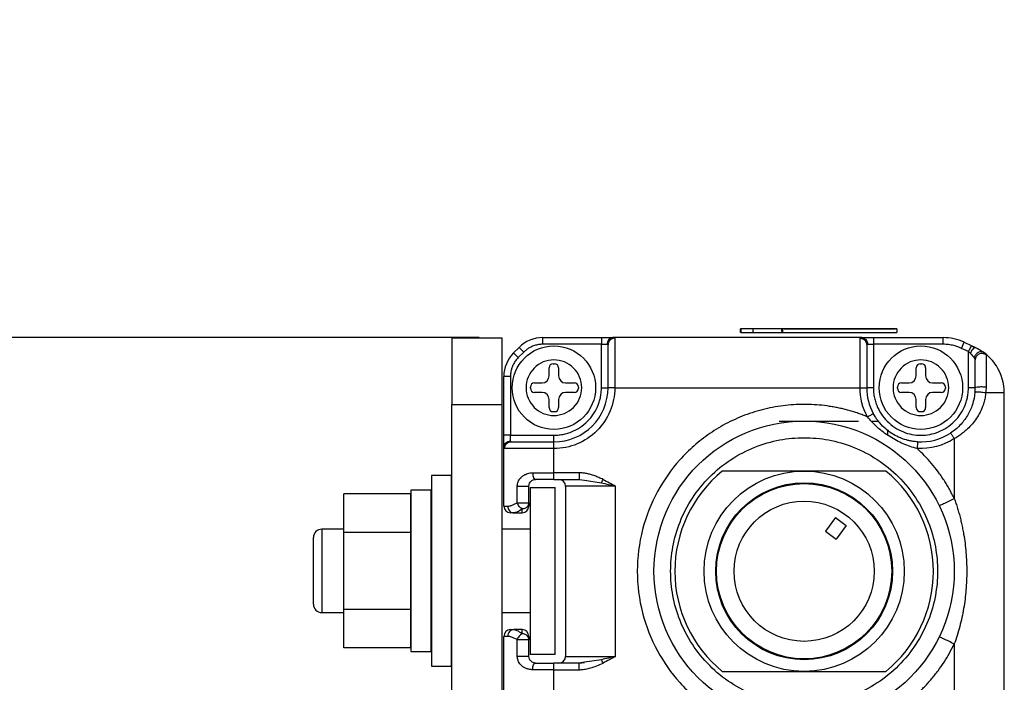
# Model space of a CAD drawing. Header units: inches. Extents: x 0.2 to 10.8, y 0.2 to 8.2.
# Tile 6 of 25: x 4 to 4.8, y 1.6 to 2.1. Entities that reach past the tile are written whole.
import ezdxf

# ---------------------------------------------------------------- set-up
doc = ezdxf.new("R2010")
doc.units = ezdxf.units.IN
doc.header["$MEASUREMENT"] = 0
doc.layers.add('DIMENSIONS', color=140, linetype='Continuous', lineweight=25)
doc.styles.add('SLDTEXTSTYLE0', font='TXT', dxfattribs={"width": 0.7})
doc.dimstyles.new('SLDDIMSTYLE4', dxfattribs={"dimtxt": 0.084961, "dimasz": 0.13, "dimexe": 0, "dimexo": 0.0625, "dimgap": 0.02124, "dimtad": 0, "dimtih": 1, "dimtoh": 1, "dimlfac": 3, "dimrnd": 1e-09, "dimzin": 4, "dimdsep": 46, "dimtxsty": 'SLDTEXTSTYLE0', "dimsah": 1, "dimcen": 0.09, "dimadec": 0, "dimazin": 1, "dimtfac": 1, "dimtmove": 0, "dimatfit": 0, "dimfxl": 0, "dimfrac": 2, "dimtolj": 1, "dimtzin": 12, "dimarcsym": 0})

# ---------------------------------------------------------------- blocks, each defined once
blk = doc.blocks.new('_D_4')
at = {"layer": 'DIMENSIONS'}
for p, q in [((3.73901, 1.84792), (3.73901, 2.09792)), ((4.35506, 1.84792), (3.61401, 1.84792)), ((3.61278, 1.68131), (3.58425, 1.68131)), ((3.58425, 1.68131), (3.58425, 1.54628)), ((3.86525, 1.68131), (3.89378, 1.68131)), ((3.89378, 1.68131), (3.89378, 1.54628)), ((3.58425, 1.54628), (3.61278, 1.54628)), ((3.89378, 1.54628), (3.86525, 1.54628)), ((4.35506, 1.48046), (3.61401, 1.48046)), ((3.73901, 1.48046), (3.73901, 1.23046))]:
    blk.add_line(p, q, dxfattribs=at)
for points in [[(3.73901, 1.84792), (3.75901, 1.97792), (3.71901, 1.97792)], [(3.73901, 1.48046), (3.71901, 1.35046), (3.75901, 1.35046)]]:
    blk.add_solid(points, dxfattribs=at)
at = {"layer": 'DIMENSIONS', "char_height": 0.083333, "attachment_point": 1, "style": 'SLDTEXTSTYLE0'}
for s, insert in [('1.10', (3.61278, 1.80775)), ('28.0', (3.61278, 1.6537))]:
    blk.add_mtext(s, dxfattribs=dict(at, insert=insert))

msp = doc.modelspace()

# ---------------------------------------------------------------- linework, layer by layer
for p, q in [((4.56078, 1.85183), (4.56078, 1.85481)), ((4.56088, 1.85481), (4.56078, 1.85481)), ((4.56088, 1.85183), (4.56078, 1.85183)), ((4.56088, 1.85481), (4.56088, 1.85183)), ((4.57043, 1.85481), (4.56088, 1.85481)), ((4.56088, 1.85183), (4.57043, 1.85183)), ((4.57043, 1.85481), (4.57043, 1.85183)), ((4.59322, 1.85481), (4.57043, 1.85481)), ((4.57043, 1.85183), (4.59389, 1.85183)), ((4.59322, 1.85489), (4.59322, 1.85262)), ((4.59323, 1.85262), (4.59323, 1.85489)), ((4.68372, 1.85489), (4.59323, 1.85489)), ((4.59323, 1.85262), (4.59389, 1.85262)), ((4.59389, 1.85183), (4.59389, 1.85481)), ((4.68372, 1.85481), (4.59389, 1.85481)), ((4.59389, 1.85183), (4.68372, 1.85183)), ((4.59487, 1.85487), (4.59487, 1.85481)), ((4.595, 1.85487), (4.59487, 1.85487)), ((4.595, 1.85487), (4.595, 1.85481)), ((4.595, 1.85487), (4.68243, 1.85487)), ((4.68243, 1.85487), (4.68243, 1.85481)), ((4.68372, 1.85481), (4.68372, 1.85489)), ((4.68372, 1.85481), (4.68372, 1.85183)), ((4.33359, 1.84785), (4.37296, 1.84785)), ((4.33359, 1.84785), (4.33359, 1.79536)), ((4.37296, 1.84785), (4.37296, 1.79536)), ((4.40506, 1.84792), (4.40506, 1.84267)), ((4.40506, 1.84792), (4.45128, 1.84792)), ((4.45128, 1.84792), (4.45128, 1.84267)), ((4.45675, 1.84453), (4.45692, 1.84422)), ((4.45964, 1.84744), (4.45869, 1.84755)), ((4.65609, 1.84792), (4.46037, 1.84792)), ((4.46177, 1.84745), (4.46177, 1.80855)), ((4.65469, 1.80855), (4.65469, 1.84745)), ((4.65776, 1.84755), (4.65683, 1.84743)), ((4.65955, 1.8442), (4.65972, 1.8445)), ((4.66519, 1.84792), (4.66519, 1.84267)), ((4.66519, 1.84792), (4.72011, 1.84792)), ((4.72011, 1.84267), (4.72011, 1.84792)), ((4.73453, 1.83947), (4.73675, 1.84423)), ((4.73675, 1.84423), (4.74221, 1.84168)), ((4.3865, 1.84023), (4.38219, 1.83592)), ((4.3859, 1.83221), (4.38219, 1.83592)), ((4.39021, 1.83652), (4.3859, 1.83221)), ((4.39021, 1.83652), (4.3865, 1.84023)), ((4.45128, 1.84267), (4.40506, 1.84267)), ((4.45128, 1.80855), (4.45128, 1.84267)), ((4.45128, 1.84267), (4.45582, 1.84267)), ((4.66064, 1.84267), (4.66519, 1.84267)), ((4.66519, 1.84267), (4.66519, 1.80855)), ((4.72011, 1.84267), (4.66519, 1.84267)), ((4.73999, 1.83692), (4.73453, 1.83947)), ((4.73999, 1.80855), (4.73999, 1.83692)), ((4.74478, 1.84002), (4.74207, 1.84143)), ((4.74221, 1.84168), (4.74547, 1.84016)), ((4.75285, 1.83559), (4.75161, 1.83652)), ((4.74523, 1.83042), (4.74539, 1.83156)), ((4.41012, 1.81777), (4.41012, 1.82413)), ((4.4134, 1.82741), (4.41435, 1.82741)), ((4.41763, 1.82413), (4.41763, 1.81777)), ((4.69884, 1.81777), (4.69884, 1.82413)), ((4.70212, 1.82741), (4.70306, 1.82741)), ((4.70634, 1.82413), (4.70634, 1.81777)), ((4.37975, 1.81736), (4.3745, 1.81736)), ((4.3745, 1.77115), (4.3745, 1.81736)), ((4.37975, 1.81736), (4.37975, 1.77115)), ((4.39541, 1.80808), (4.39541, 1.80902)), ((4.39869, 1.8123), (4.40465, 1.8123)), ((4.40465, 1.8048), (4.39869, 1.8048)), ((4.4231, 1.8123), (4.42985, 1.8123)), ((4.42985, 1.8048), (4.4231, 1.8048)), ((4.43313, 1.80902), (4.43313, 1.80808)), ((4.45128, 1.80855), (4.45653, 1.80855)), ((4.46177, 1.80855), (4.45653, 1.80855)), ((4.46177, 1.80855), (4.65469, 1.80855)), ((4.65469, 1.80855), (4.65994, 1.80855)), ((4.66519, 1.80855), (4.65994, 1.80855)), ((4.68412, 1.80808), (4.68412, 1.80902)), ((4.6874, 1.8123), (4.69337, 1.8123)), ((4.69337, 1.8048), (4.6874, 1.8048)), ((4.71181, 1.8123), (4.71857, 1.8123)), ((4.71857, 1.8048), (4.71181, 1.8048)), ((4.72185, 1.80902), (4.72185, 1.80808)), ((4.74524, 1.80855), (4.73999, 1.80855)), ((4.41012, 1.79297), (4.41012, 1.79933)), ((4.41763, 1.79933), (4.41763, 1.79297)), ((4.69884, 1.79297), (4.69884, 1.79933)), ((4.70634, 1.79933), (4.70634, 1.79297)), ((4.76821, 1.5239), (4.76821, 1.80448)), ((4.33359, 1.54602), (4.33359, 1.79536)), ((4.33359, 1.79536), (4.37296, 1.79536)), ((4.37296, 1.79536), (4.37296, 1.53289)), ((4.41435, 1.78968), (4.4134, 1.78968)), ((4.70306, 1.78968), (4.70212, 1.78968)), ((4.59104, 1.7823), (4.65338, 1.7823)), ((4.66427, 1.7823), (4.66978, 1.7823)), ((4.67634, 1.77574), (4.67634, 1.77162)), ((4.37975, 1.77115), (4.3745, 1.77115)), ((4.37975, 1.77115), (4.41387, 1.77115)), ((4.37975, 1.7666), (4.37975, 1.77115)), ((4.41387, 1.7659), (4.41387, 1.77115)), ((4.72884, 1.76848), (4.72884, 1.72139)), ((4.3745, 1.71537), (4.3745, 1.76205)), ((4.37487, 1.76373), (4.37498, 1.76279)), ((4.41387, 1.76065), (4.37497, 1.76065)), ((4.37824, 1.76552), (4.37791, 1.76568)), ((4.41387, 1.76065), (4.41387, 1.7659)), ((4.41387, 1.74162), (4.41387, 1.76065)), ((4.6751, 1.74293), (4.54635, 1.74293)), ((4.61073, 1.74293), (4.54635, 1.74293)), ((4.6751, 1.74293), (4.61073, 1.74293)), ((4.33316, 1.73949), (4.31763, 1.73949)), ((4.31763, 1.73949), (4.31763, 1.58943)), ((4.33316, 1.73949), (4.33316, 1.58943)), ((4.39722, 1.74162), (4.41387, 1.74162)), ((4.43368, 1.74162), (4.41387, 1.74162)), ((4.41387, 1.73637), (4.41387, 1.74162)), ((4.41387, 1.73637), (4.43368, 1.73637)), ((4.43368, 1.73637), (4.43788, 1.73574)), ((4.43788, 1.73574), (4.45127, 1.73374)), ((4.31705, 1.72795), (4.30127, 1.72795)), ((4.30127, 1.72795), (4.30127, 1.60098)), ((4.31705, 1.72795), (4.31705, 1.66446)), ((4.3851, 1.718), (4.3851, 1.73112)), ((4.3851, 1.73112), (4.39419, 1.73112)), ((4.39419, 1.718), (4.39419, 1.73112)), ((4.39527, 1.73008), (4.41496, 1.73008)), ((4.39527, 1.73008), (4.39527, 1.59885)), ((4.41496, 1.59885), (4.41496, 1.73008)), ((4.46243, 1.73112), (4.42306, 1.73112)), ((4.42306, 1.73112), (4.42306, 1.59726)), ((4.46243, 1.59726), (4.46243, 1.73112)), ((4.30104, 1.72508), (4.24854, 1.72508)), ((4.24854, 1.69477), (4.24854, 1.72508)), ((4.30104, 1.72508), (4.30104, 1.69477)), ((4.3745, 1.71537), (4.37753, 1.71537)), ((4.3851, 1.718), (4.39419, 1.718)), ((4.38055, 1.7105), (4.38405, 1.71035)), ((4.38238, 1.71012), (4.38382, 1.71056)), ((4.38238, 1.71012), (4.38894, 1.71012)), ((4.63539, 1.70634), (4.62758, 1.6958)), ((4.63539, 1.70634), (4.64383, 1.7001)), ((4.24854, 1.69727), (4.23123, 1.69727)), ((4.23123, 1.69727), (4.23123, 1.63165)), ((4.30127, 1.69727), (4.30104, 1.69727)), ((4.31763, 1.69727), (4.31705, 1.69727)), ((4.33359, 1.69727), (4.33316, 1.69727)), ((4.39527, 1.69727), (4.37296, 1.69727)), ((4.64383, 1.7001), (4.63602, 1.68955)), ((4.30104, 1.69477), (4.24854, 1.69477)), ((4.24854, 1.63416), (4.24854, 1.69477)), ((4.30104, 1.69477), (4.30104, 1.63416)), ((4.62758, 1.6958), (4.63602, 1.68955)), ((4.31705, 1.66446), (4.31705, 1.60098)), ((4.23123, 1.63165), (4.24854, 1.63165)), ((4.30104, 1.63416), (4.24854, 1.63416)), ((4.24854, 1.60385), (4.24854, 1.63416)), ((4.30104, 1.63416), (4.30104, 1.60385)), ((4.30104, 1.63165), (4.30127, 1.63165)), ((4.31705, 1.63165), (4.31763, 1.63165)), ((4.33316, 1.63165), (4.33359, 1.63165)), ((4.37296, 1.63165), (4.39527, 1.63165)), ((4.37753, 1.61301), (4.3745, 1.61301)), ((4.3745, 1.56633), (4.3745, 1.61301)), ((4.38405, 1.61803), (4.38055, 1.61789)), ((4.38382, 1.61782), (4.38238, 1.61826)), ((4.38894, 1.61826), (4.38238, 1.61826)), ((4.30104, 1.60385), (4.24854, 1.60385)), ((4.3851, 1.59726), (4.3851, 1.61038)), ((4.39087, 1.61038), (4.3851, 1.61038)), ((4.39419, 1.61038), (4.39087, 1.61038)), ((4.39419, 1.59726), (4.39419, 1.61038)), ((4.72884, 1.60699), (4.72884, 1.5599)), ((4.30127, 1.60098), (4.31705, 1.60098)), ((4.41496, 1.59885), (4.39527, 1.59885)), ((4.42306, 1.59726), (4.46243, 1.59726)), ((4.31763, 1.58943), (4.33316, 1.58943)), ((4.41387, 1.58676), (4.41387, 1.59201)), ((4.43368, 1.59201), (4.41387, 1.59201)), ((4.43789, 1.59264), (4.43368, 1.59201)), ((4.4379, 1.59226), (4.43368, 1.59165)), ((4.45127, 1.59464), (4.43789, 1.59264)), ((4.41387, 1.58676), (4.39722, 1.58676)), ((4.41387, 1.56773), (4.41387, 1.58676)), ((4.41387, 1.58676), (4.43368, 1.58676)), ((4.54635, 1.58545), (4.6751, 1.58545)), ((4.54635, 1.58545), (4.61073, 1.58545)), ((4.61073, 1.58545), (4.6751, 1.58545))]:
    msp.add_line(p, q)
at = {"flags": 128}
msp.add_lwpolyline([(4.74547, 1.84016), (4.75035, 1.83745), (4.75255, 1.8359)], dxfattribs=at)
for centre, radius in [((4.41387, 1.80855), 0.03281), ((4.70259, 1.80855), 0.03281), ((4.61073, 1.66419), 0.11811), ((4.61073, 1.66419), 0.07874), ((4.61073, 1.66419), 0.06955), ((4.61073, 1.66419), 0.0689), ((4.61073, 1.66419), 0.05512)]:
    msp.add_circle(centre, radius)
for centre, radius, start, end in [((4.40506, 1.82167), 0.02625, 90, 135), ((4.72011, 1.80855), 0.03937, 65, 90), ((4.40075, 1.81736), 0.02625, 135, 180), ((4.72884, 1.80448), 0.03937, 32.5, 53.60188), ((4.4134, 1.82413), 0.00328, 90, 180), ((4.41435, 1.82413), 0.00328, 0, 90), ((4.70212, 1.82413), 0.00328, 90, 180), ((4.70306, 1.82413), 0.00328, 0, 90), ((4.72884, 1.80448), 0.03937, 0, 32.5), ((4.40465, 1.81777), 0.00547, 270, 0), ((4.4231, 1.81777), 0.00547, 180, 270), ((4.69337, 1.81777), 0.00547, 270, 0), ((4.71181, 1.81777), 0.00547, 180, 270), ((4.39869, 1.80902), 0.00328, 90, 180), ((4.39869, 1.80808), 0.00328, 180, 270), ((4.40465, 1.79933), 0.00547, 0, 90), ((4.41387, 1.80855), 0.04265, 270, 360), ((4.4231, 1.79933), 0.00547, 90, 180), ((4.42985, 1.80902), 0.00328, 0, 90), ((4.42985, 1.80808), 0.00328, 270, 0), ((4.70259, 1.80855), 0.04265, 180, 208.62317), ((4.6874, 1.80902), 0.00328, 90, 180), ((4.6874, 1.80808), 0.00328, 180, 270), ((4.69337, 1.79933), 0.00547, 0, 90), ((4.71181, 1.79933), 0.00547, 90, 180), ((4.71857, 1.80902), 0.00328, 0, 90), ((4.71857, 1.80808), 0.00328, 270, 0), ((4.4134, 1.79297), 0.00328, 180, 270), ((4.41435, 1.79297), 0.00328, 270, 0), ((4.70212, 1.79297), 0.00328, 180, 270), ((4.70306, 1.79297), 0.00328, 270, 0), ((4.70259, 1.80855), 0.04265, 266.43444, 303.22617), ((4.61073, 1.66419), 0.10171, 129.26803, 230.73197), ((4.61073, 1.66419), 0.10171, 309.26803, 50.73197), ((4.41781, 1.73112), 0.00525, 0, 90), ((4.37975, 1.71537), 0.00525, 180, 270), ((4.38894, 1.71537), 0.00525, 270, 0), ((4.23123, 1.69071), 0.00656, 90, 180), ((4.23123, 1.63822), 0.00656, 180, 270), ((4.37975, 1.61301), 0.00525, 90.00005, 180), ((4.38894, 1.61301), 0.00525, 0, 90), ((4.41781, 1.59726), 0.00525, 270.0003, 0)]:
    msp.add_arc(centre, radius, start, end)
for points, knots in [([(4.45128, 1.84792), (4.45165, 1.84792), (4.45238, 1.84792), (4.45346, 1.84792), (4.45452, 1.84792), (4.45555, 1.84792), (4.45701, 1.84792), (4.45882, 1.84792), (4.45985, 1.84792), (4.46037, 1.84792)], [0, 0, 0, 0, 0.1007418, 0.200056, 0.2990521, 0.3988501, 0.5005436, 0.7495268, 1, 1, 1, 1]), ([(4.46037, 1.84792), (4.45983, 1.84792), (4.45925, 1.8478), (4.45814, 1.84729), (4.4576, 1.84689), (4.45671, 1.84587), (4.45636, 1.84525), (4.45592, 1.84395), (4.45582, 1.84329), (4.45582, 1.84267)], [0, 0, 0, 0, 0.25, 0.25, 0.5, 0.5, 0.75, 0.75, 1, 1, 1, 1]), ([(4.45648, 1.84245), (4.4565, 1.84277), (4.45655, 1.84343), (4.45686, 1.8444), (4.45735, 1.84535), (4.45783, 1.84588), (4.45808, 1.84615)], [0, 0, 0, 0, 0.233004, 0.480024, 0.737315, 1, 1, 1, 1]), ([(4.46177, 1.84745), (4.46116, 1.84745), (4.46049, 1.84734), (4.4592, 1.84683), (4.45858, 1.84644), (4.45755, 1.84542), (4.45715, 1.84481), (4.45664, 1.84353), (4.45653, 1.84287), (4.45653, 1.84226)], [0, 0, 0, 0, 0.25, 0.25, 0.5, 0.5, 0.75, 0.75, 1, 1, 1, 1]), ([(4.46037, 1.84792), (4.46054, 1.84791), (4.4609, 1.84791), (4.46129, 1.84786), (4.46157, 1.84777), (4.46174, 1.84763), (4.46176, 1.84751), (4.46177, 1.84745)], [0, 0, 0, 0, 0.198461, 0.395919, 0.594162, 0.794955, 1, 1, 1, 1]), ([(4.65469, 1.84745), (4.6547, 1.84751), (4.65472, 1.84763), (4.65489, 1.84777), (4.65518, 1.84786), (4.65557, 1.84791), (4.65592, 1.84791), (4.65609, 1.84792)], [0, 0, 0, 0, 0.2050479, 0.4058428, 0.6040852, 0.8015418, 1, 1, 1, 1]), ([(4.65469, 1.84745), (4.65531, 1.84745), (4.65597, 1.84734), (4.65727, 1.84683), (4.65789, 1.84644), (4.65891, 1.84542), (4.65931, 1.84481), (4.65983, 1.84353), (4.65994, 1.84287), (4.65994, 1.84226)], [0, 0, 0, 0, 0.25, 0.25, 0.5, 0.5, 0.75, 0.75, 1, 1, 1, 1]), ([(4.65886, 1.84635), (4.6586, 1.8466), (4.65809, 1.84708), (4.65718, 1.84755), (4.65626, 1.84784), (4.65563, 1.84787), (4.65533, 1.84789)], [0, 0, 0, 0, 0.263002, 0.520416, 0.767329, 1, 1, 1, 1]), ([(4.65609, 1.84792), (4.65663, 1.84792), (4.65721, 1.8478), (4.65833, 1.84729), (4.65887, 1.84689), (4.65975, 1.84587), (4.6601, 1.84525), (4.66054, 1.84395), (4.66064, 1.84329), (4.66064, 1.84267)], [0, 0, 0, 0, 0.25, 0.25, 0.5, 0.5, 0.75, 0.75, 1, 1, 1, 1]), ([(4.65609, 1.84792), (4.65629, 1.84792), (4.65667, 1.84792), (4.65737, 1.84792), (4.65814, 1.84792), (4.659, 1.84792), (4.66038, 1.84792), (4.66243, 1.84792), (4.66427, 1.84792), (4.66519, 1.84792)], [0, 0, 0, 0, 0.100742, 0.200056, 0.299052, 0.39885, 0.500544, 0.749527, 1, 1, 1, 1]), ([(4.6584, 1.84613), (4.65865, 1.84586), (4.65913, 1.84532), (4.65962, 1.84437), (4.65992, 1.84339), (4.65996, 1.84272), (4.65998, 1.8424)], [0, 0, 0, 0, 0.263008, 0.520423, 0.767336, 1, 1, 1, 1]), ([(4.40506, 1.84267), (4.40451, 1.84266), (4.40341, 1.84263), (4.40177, 1.84243), (4.40016, 1.84211), (4.39857, 1.84166), (4.39668, 1.84096), (4.39453, 1.83991), (4.39223, 1.83839), (4.39089, 1.83715), (4.39021, 1.83652)], [0, 0, 0, 0, 0.100578, 0.200254, 0.299651, 0.399396, 0.500109, 0.667129, 0.832791, 1, 1, 1, 1]), ([(4.45653, 1.80855), (4.45653, 1.81669), (4.45653, 1.82456), (4.45653, 1.83692), (4.45653, 1.84101), (4.45653, 1.84226)], [0, 0, 0, 0, 0.5, 0.5, 1, 1, 1, 1]), ([(4.65994, 1.84226), (4.65994, 1.84101), (4.65994, 1.83692), (4.65994, 1.82456), (4.65994, 1.81669), (4.65994, 1.80855)], [0, 0, 0, 0, 0.5, 0.5, 1, 1, 1, 1]), ([(4.73453, 1.83947), (4.73387, 1.83976), (4.73257, 1.84034), (4.73056, 1.84106), (4.72853, 1.84165), (4.72646, 1.8421), (4.72437, 1.84243), (4.72225, 1.84263), (4.72082, 1.84266), (4.72011, 1.84267)], [0, 0, 0, 0, 0.144264, 0.287124, 0.429136, 0.570864, 0.712876, 0.855736, 1, 1, 1, 1]), ([(4.74221, 1.84168), (4.74221, 1.84168), (4.74197, 1.84117), (4.74115, 1.83941), (4.74057, 1.83817), (4.73999, 1.83692)], [0, 0, 0, 0, 0.5, 0.5, 1, 1, 1, 1]), ([(4.74162, 1.8354), (4.74185, 1.83595), (4.74214, 1.83656), (4.74282, 1.83777), (4.7432, 1.83838), (4.74398, 1.83937), (4.74437, 1.83976), (4.74502, 1.8402), (4.74529, 1.84025), (4.74547, 1.84016)], [0, 0, 0, 0, 0.25, 0.25, 0.5, 0.5, 0.75, 0.75, 1, 1, 1, 1]), ([(4.74221, 1.84168), (4.74258, 1.84151), (4.74331, 1.84117), (4.74441, 1.84066), (4.74512, 1.84032), (4.74547, 1.84016)], [0, 0, 0, 0, 0.33485, 0.667147, 1, 1, 1, 1]), ([(4.7522, 1.83617), (4.75168, 1.83655), (4.75097, 1.83683), (4.74931, 1.8369), (4.74837, 1.83666), (4.74667, 1.83567), (4.74594, 1.83494), (4.74494, 1.83341), (4.74466, 1.83263), (4.74454, 1.83194)], [0, 0, 0, 0, 0.25, 0.25, 0.5, 0.5, 0.75, 0.75, 1, 1, 1, 1]), ([(4.74547, 1.84016), (4.74584, 1.83999), (4.74656, 1.83964), (4.7476, 1.8391), (4.74858, 1.83855), (4.74974, 1.83785), (4.75102, 1.83702), (4.75181, 1.83645), (4.7522, 1.83617)], [0, 0, 0, 0, 0.135452, 0.269373, 0.402527, 0.535692, 0.774726, 1, 1, 1, 1]), ([(4.7522, 1.83617), (4.75237, 1.83604), (4.75271, 1.83577), (4.75312, 1.83541), (4.75348, 1.83503), (4.75377, 1.83464), (4.7538, 1.83441), (4.75382, 1.8343)], [0, 0, 0, 0, 0.175487, 0.345677, 0.515793, 0.758638, 1, 1, 1, 1]), ([(4.3859, 1.83221), (4.38552, 1.83181), (4.38476, 1.83101), (4.38374, 1.82972), (4.38283, 1.82835), (4.38203, 1.82691), (4.38118, 1.82507), (4.38041, 1.82281), (4.37985, 1.82011), (4.37979, 1.81828), (4.37975, 1.81736)], [0, 0, 0, 0, 0.100578, 0.200254, 0.299651, 0.399396, 0.500109, 0.667129, 0.832791, 1, 1, 1, 1]), ([(4.41387, 1.83042), (4.41968, 1.83042), (4.42524, 1.82812), (4.43344, 1.81991), (4.43575, 1.81435), (4.43575, 1.80275), (4.43344, 1.79718), (4.42524, 1.78898), (4.41968, 1.78668), (4.40807, 1.78668), (4.40251, 1.78898), (4.39431, 1.79718), (4.392, 1.80275), (4.392, 1.81435), (4.39431, 1.81991), (4.40251, 1.82812), (4.40807, 1.83042), (4.41387, 1.83042)], [0, 0, 0, 0, 0.125, 0.125, 0.25, 0.25, 0.375, 0.375, 0.5, 0.5, 0.625, 0.625, 0.75, 0.75, 0.875, 0.875, 1, 1, 1, 1]), ([(4.70259, 1.83042), (4.70839, 1.83042), (4.71395, 1.82812), (4.72216, 1.81991), (4.72446, 1.81435), (4.72446, 1.80275), (4.72216, 1.79718), (4.71395, 1.78898), (4.70839, 1.78668), (4.69679, 1.78668), (4.69122, 1.78898), (4.68302, 1.79718), (4.68072, 1.80275), (4.68072, 1.81435), (4.68302, 1.81991), (4.69122, 1.82812), (4.69679, 1.83042), (4.70259, 1.83042)], [0, 0, 0, 0, 0.125, 0.125, 0.25, 0.25, 0.375, 0.375, 0.5, 0.5, 0.625, 0.625, 0.75, 0.75, 0.875, 0.875, 1, 1, 1, 1]), ([(4.75382, 1.8343), (4.75306, 1.83491), (4.75211, 1.83531), (4.75015, 1.83555), (4.74914, 1.83539), (4.74735, 1.83456), (4.74658, 1.83389), (4.74553, 1.83225), (4.74524, 1.83129), (4.74524, 1.83032)], [0, 0, 0, 0, 0.25, 0.25, 0.5, 0.5, 0.75, 0.75, 1, 1, 1, 1]), ([(4.74524, 1.80855), (4.74524, 1.81387), (4.74524, 1.8188), (4.74524, 1.82659), (4.74524, 1.82925), (4.74524, 1.83032)], [0, 0, 0, 0, 0.5, 0.5, 1, 1, 1, 1]), ([(4.75382, 1.8343), (4.75382, 1.83415), (4.75382, 1.83384), (4.75382, 1.83317), (4.75382, 1.83232), (4.75382, 1.83097), (4.75381, 1.82883), (4.75382, 1.82606), (4.75382, 1.82314), (4.75382, 1.82059), (4.75382, 1.8178), (4.75382, 1.8152), (4.75382, 1.81228), (4.75382, 1.81035), (4.75382, 1.80917)], [0, 0, 0, 0, 0.056344, 0.115382, 0.177821, 0.244169, 0.362089, 0.499959, 0.581906, 0.674603, 0.750989, 0.840669, 0.903317, 1, 1, 1, 1]), ([(4.46177, 1.80855), (4.46177, 1.79584), (4.45673, 1.78366), (4.43876, 1.76569), (4.42658, 1.76065), (4.41387, 1.76065)], [0, 0, 0, 0, 0.5, 0.5, 1, 1, 1, 1]), ([(4.41387, 1.77115), (4.41455, 1.77116), (4.4159, 1.77118), (4.41791, 1.77134), (4.4199, 1.77161), (4.42187, 1.77199), (4.42382, 1.77247), (4.42575, 1.77306), (4.4294, 1.7744), (4.43456, 1.77706), (4.4405, 1.78192), (4.44537, 1.78786), (4.44826, 1.79347), (4.44985, 1.7981), (4.45067, 1.80153), (4.45118, 1.80502), (4.45125, 1.80737), (4.45128, 1.80855)], [0, 0, 0, 0, 0.03455, 0.068854, 0.103011, 0.137123, 0.17129, 0.205613, 0.240191, 0.37005, 0.500029, 0.629887, 0.759866, 0.820148, 0.879904, 0.939674, 1, 1, 1, 1]), ([(4.66519, 1.80855), (4.6652, 1.80787), (4.66522, 1.80652), (4.66538, 1.80451), (4.66565, 1.80252), (4.66603, 1.80055), (4.66651, 1.79861), (4.6671, 1.79668), (4.66844, 1.79302), (4.6711, 1.78786), (4.67596, 1.78192), (4.6819, 1.77706), (4.68855, 1.77363), (4.69554, 1.77158), (4.70259, 1.77093), (4.70964, 1.77158), (4.71662, 1.77363), (4.72327, 1.77705), (4.72921, 1.78192), (4.73408, 1.78786), (4.73697, 1.79347), (4.73856, 1.7981), (4.73939, 1.80153), (4.7399, 1.80502), (4.73996, 1.80737), (4.73999, 1.80855)], [0, 0, 0, 0, 0.01728, 0.034437, 0.051521, 0.068582, 0.08567, 0.102837, 0.120131, 0.18508, 0.250089, 0.315037, 0.380046, 0.440001, 0.500014, 0.559969, 0.619983, 0.684931, 0.74994, 0.814889, 0.879897, 0.910047, 0.939934, 0.969828, 1, 1, 1, 1]), ([(4.74509, 1.80492), (4.7448, 1.80161), (4.74413, 1.79836), (4.74212, 1.79221), (4.74078, 1.78929), (4.7375, 1.78385), (4.73556, 1.78131), (4.73114, 1.7767), (4.72864, 1.77463), (4.72596, 1.77287)], [0, 0, 0, 0, 0.25, 0.25, 0.5, 0.5, 0.75, 0.75, 1, 1, 1, 1]), ([(4.75362, 1.80448), (4.75301, 1.80456), (4.75218, 1.80466), (4.75021, 1.80485), (4.74908, 1.80494), (4.74709, 1.80505), (4.74627, 1.80506), (4.74528, 1.80503), (4.74509, 1.80498), (4.74509, 1.80492)], [0, 0, 0, 0, 0.25, 0.25, 0.5, 0.5, 0.75, 0.75, 1, 1, 1, 1]), ([(4.74524, 1.80855), (4.74524, 1.80867), (4.74543, 1.80881), (4.74642, 1.80908), (4.74724, 1.80921), (4.74925, 1.80935), (4.75039, 1.80937), (4.75238, 1.80932), (4.75321, 1.80925), (4.75382, 1.80917)], [0, 0, 0, 0, 0.25, 0.25, 0.5, 0.5, 0.75, 0.75, 1, 1, 1, 1]), ([(4.75382, 1.80917), (4.75381, 1.80841), (4.7538, 1.80685), (4.75368, 1.80528), (4.75362, 1.80448)], [0, 0, 0, 0, 0.49033, 1, 1, 1, 1]), ([(4.75362, 1.80448), (4.75355, 1.80383), (4.7534, 1.80253), (4.75307, 1.8006), (4.75265, 1.79866), (4.75212, 1.79672), (4.7515, 1.79477), (4.7504, 1.79182), (4.74856, 1.78793), (4.74568, 1.78334), (4.74223, 1.77904), (4.7387, 1.77553), (4.73528, 1.7727), (4.73215, 1.77045), (4.72994, 1.76913), (4.72884, 1.76848)], [0, 0, 0, 0, 0.042158, 0.084824, 0.128135, 0.172222, 0.217211, 0.263217, 0.381621, 0.505118, 0.626792, 0.749438, 0.833624, 0.917023, 1, 1, 1, 1]), ([(4.76821, 1.80448), (4.76821, 1.80448), (4.76689, 1.80448), (4.76186, 1.80448), (4.75816, 1.80448), (4.75362, 1.80448)], [0, 0, 0, 0, 0.5, 0.5, 1, 1, 1, 1]), ([(4.66054, 1.7856), (4.65934, 1.78608), (4.65694, 1.78704), (4.65329, 1.78835), (4.64962, 1.78955), (4.64591, 1.79064), (4.64217, 1.79162), (4.6384, 1.79249), (4.6346, 1.79325), (4.6267, 1.79459), (4.61456, 1.79571), (4.59813, 1.79516), (4.58177, 1.79256), (4.56583, 1.78787), (4.55064, 1.78126), (4.53666, 1.77292), (4.52397, 1.76309), (4.50925, 1.74851), (4.49405, 1.72697), (4.48226, 1.69702), (4.47809, 1.66419), (4.48226, 1.63136), (4.49405, 1.60141), (4.50925, 1.57988), (4.52397, 1.56529), (4.53666, 1.55546), (4.55064, 1.54712), (4.56582, 1.54051), (4.58177, 1.53582), (4.59813, 1.53322), (4.61456, 1.53267), (4.62799, 1.53391), (4.63841, 1.53583), (4.64592, 1.53769), (4.65332, 1.53996), (4.65813, 1.54184), (4.66054, 1.54278)], [0, 0, 0, 0, 0.007556, 0.015093, 0.022617, 0.030135, 0.037653, 0.045178, 0.052717, 0.060276, 0.091965, 0.123668, 0.156034, 0.188413, 0.220438, 0.252475, 0.283201, 0.31394, 0.373214, 0.435617, 0.500003, 0.564389, 0.626792, 0.686067, 0.716792, 0.747531, 0.779555, 0.811593, 0.843959, 0.876339, 0.908028, 0.939731, 0.954822, 0.969862, 0.984904, 1, 1, 1, 1]), ([(4.66054, 1.7856), (4.66175, 1.78626), (4.66295, 1.78691), (4.66465, 1.78785), (4.66515, 1.78812), (4.66515, 1.78812)], [0, 0, 0, 0, 0.5, 0.5, 1, 1, 1, 1]), ([(4.69961, 1.76074), (4.69597, 1.76155), (4.69231, 1.7628), (4.68509, 1.76597), (4.68152, 1.76789), (4.67468, 1.77225), (4.67143, 1.77466), (4.6655, 1.77986), (4.66282, 1.78265), (4.66054, 1.7856)], [0, 0, 0, 0, 0.25, 0.25, 0.5, 0.5, 0.75, 0.75, 1, 1, 1, 1]), ([(4.69994, 1.76598), (4.69934, 1.76602), (4.69819, 1.76611), (4.69654, 1.76632), (4.69503, 1.76656), (4.69366, 1.76684), (4.69242, 1.76712), (4.68948, 1.76789), (4.68513, 1.76946), (4.67962, 1.77244), (4.67461, 1.77615), (4.67106, 1.77969), (4.66855, 1.7828), (4.66682, 1.78522), (4.66574, 1.7871), (4.66515, 1.78812)], [0, 0, 0, 0, 0.041611, 0.080156, 0.115684, 0.14824, 0.177855, 0.204561, 0.360734, 0.500434, 0.638367, 0.792534, 0.849625, 0.918678, 1, 1, 1, 1]), ([(4.3745, 1.76205), (4.3745, 1.76225), (4.3745, 1.76263), (4.3745, 1.76333), (4.3745, 1.7641), (4.3745, 1.76496), (4.3745, 1.76634), (4.3745, 1.76839), (4.3745, 1.77023), (4.3745, 1.77115)], [0, 0, 0, 0, 0.100742, 0.200056, 0.299052, 0.39885, 0.500544, 0.749527, 1, 1, 1, 1]), ([(4.3745, 1.76205), (4.3745, 1.76324), (4.37507, 1.76443), (4.37701, 1.76611), (4.37838, 1.7666), (4.37975, 1.7666)], [0, 0, 0, 0, 0.5, 0.5, 1, 1, 1, 1]), ([(4.37627, 1.76434), (4.37654, 1.76459), (4.37707, 1.76507), (4.37802, 1.76557), (4.379, 1.76587), (4.37966, 1.76592), (4.37998, 1.76594)], [0, 0, 0, 0, 0.262685, 0.519977, 0.766996, 1, 1, 1, 1]), ([(4.61073, 1.76918), (4.60432, 1.76918), (4.59113, 1.76797), (4.57156, 1.76234), (4.55275, 1.7526), (4.53596, 1.73896), (4.52232, 1.72217), (4.51257, 1.70335), (4.50695, 1.68378), (4.50515, 1.66419), (4.50695, 1.6446), (4.51257, 1.62503), (4.52232, 1.60622), (4.53596, 1.58943), (4.55275, 1.57579), (4.57156, 1.56604), (4.59113, 1.56041), (4.61073, 1.55862), (4.63032, 1.56041), (4.64989, 1.56604), (4.6687, 1.57579), (4.68549, 1.58943), (4.69913, 1.60622), (4.70888, 1.62503), (4.7145, 1.6446), (4.7163, 1.66419), (4.7145, 1.68378), (4.70888, 1.70335), (4.69913, 1.72217), (4.68549, 1.73896), (4.6687, 1.7526), (4.64989, 1.76234), (4.63032, 1.76797), (4.61713, 1.76918), (4.61073, 1.76918)], [0, 0, 0, 0, 0.029129, 0.060003, 0.09216, 0.125, 0.15784, 0.189997, 0.220871, 0.25, 0.279129, 0.310003, 0.34216, 0.375, 0.40784, 0.439997, 0.470871, 0.5, 0.529129, 0.560003, 0.59216, 0.625, 0.65784, 0.689997, 0.720871, 0.75, 0.779129, 0.810003, 0.84216, 0.875, 0.90784, 0.939997, 0.970871, 1, 1, 1, 1]), ([(4.69994, 1.76598), (4.69994, 1.76598), (4.69993, 1.76587), (4.6999, 1.76536), (4.69987, 1.76496), (4.69981, 1.76393), (4.69977, 1.76331), (4.69969, 1.76202), (4.69965, 1.76136), (4.69961, 1.76074)], [0, 0, 0, 0, 0.25, 0.25, 0.5, 0.5, 0.75, 0.75, 1, 1, 1, 1]), ([(4.72596, 1.77287), (4.72596, 1.77287), (4.726, 1.7728), (4.72624, 1.77245), (4.72642, 1.77216), (4.72695, 1.77136), (4.72728, 1.77085), (4.72803, 1.7697), (4.72844, 1.76908), (4.72884, 1.76848)], [0, 0, 0, 0, 0.25, 0.25, 0.5, 0.5, 0.75, 0.75, 1, 1, 1, 1]), ([(4.37497, 1.76065), (4.37491, 1.76066), (4.37479, 1.76068), (4.37466, 1.76085), (4.37457, 1.76114), (4.37451, 1.76153), (4.37451, 1.76188), (4.3745, 1.76205)], [0, 0, 0, 0, 0.205048, 0.405843, 0.604085, 0.801542, 1, 1, 1, 1]), ([(4.37605, 1.76481), (4.37581, 1.76455), (4.37533, 1.76404), (4.37486, 1.76314), (4.37458, 1.76222), (4.37455, 1.7616), (4.37453, 1.7613)], [0, 0, 0, 0, 0.263029, 0.520406, 0.767293, 1, 1, 1, 1]), ([(4.38016, 1.7659), (4.37955, 1.7659), (4.37889, 1.76578), (4.37761, 1.76527), (4.377, 1.76487), (4.37599, 1.76385), (4.37559, 1.76323), (4.37509, 1.76193), (4.37497, 1.76127), (4.37497, 1.76065)], [0, 0, 0, 0, 0.25, 0.25, 0.5, 0.5, 0.75, 0.75, 1, 1, 1, 1]), ([(4.38016, 1.7659), (4.38141, 1.7659), (4.3855, 1.7659), (4.39786, 1.7659), (4.40574, 1.7659), (4.41387, 1.7659)], [0, 0, 0, 0, 0.5, 0.5, 1, 1, 1, 1]), ([(4.72884, 1.72139), (4.72823, 1.72262), (4.72701, 1.72508), (4.72504, 1.72868), (4.72297, 1.73223), (4.72079, 1.73571), (4.71849, 1.73912), (4.7153, 1.74357), (4.71104, 1.74893), (4.70556, 1.75507), (4.70159, 1.75885), (4.69961, 1.76074)], [0, 0, 0, 0, 0.0834546, 0.1667536, 0.2499788, 0.333212, 0.4165353, 0.5000302, 0.6667639, 0.8332017, 1, 1, 1, 1]), ([(4.3851, 1.73112), (4.38511, 1.73141), (4.38513, 1.73199), (4.38526, 1.73285), (4.38546, 1.7337), (4.38587, 1.73487), (4.38661, 1.73631), (4.38788, 1.7379), (4.38952, 1.73933), (4.39141, 1.7404), (4.39334, 1.74111), (4.39524, 1.74154), (4.39656, 1.74159), (4.39722, 1.74162)], [0, 0, 0, 0, 0.043122, 0.086717, 0.131567, 0.178389, 0.282007, 0.396019, 0.52881, 0.666789, 0.780045, 0.890578, 1, 1, 1, 1]), ([(4.39419, 1.73112), (4.39419, 1.73194), (4.39439, 1.73273), (4.39501, 1.73403), (4.39543, 1.73457), (4.39686, 1.73587), (4.39808, 1.73637), (4.39944, 1.73637)], [0, 0, 0, 0, 0.25, 0.25, 0.5, 0.5, 1, 1, 1, 1]), ([(4.39722, 1.74162), (4.39722, 1.74024), (4.39746, 1.73888), (4.39828, 1.73694), (4.39886, 1.73637), (4.39944, 1.73637)], [0, 0, 0, 0, 0.5, 0.5, 1, 1, 1, 1]), ([(4.43368, 1.74162), (4.43368, 1.74024), (4.43368, 1.73888), (4.43368, 1.73694), (4.43368, 1.73637), (4.43368, 1.73637)], [0, 0, 0, 0, 0.5, 0.5, 1, 1, 1, 1]), ([(4.45253, 1.73637), (4.45148, 1.73687), (4.44935, 1.73787), (4.44607, 1.73919), (4.44289, 1.74023), (4.43981, 1.74098), (4.43681, 1.7415), (4.43474, 1.74158), (4.43368, 1.74162)], [0, 0, 0, 0, 0.177472, 0.356915, 0.538526, 0.68524, 0.838886, 1, 1, 1, 1]), ([(4.71702, 1.71567), (4.71702, 1.71567), (4.71728, 1.7158), (4.71843, 1.71635), (4.71933, 1.71679), (4.72164, 1.71791), (4.72303, 1.71858), (4.72594, 1.71999), (4.72744, 1.72072), (4.72884, 1.72139)], [0, 0, 0, 0, 0.25, 0.25, 0.5, 0.5, 0.75, 0.75, 1, 1, 1, 1]), ([(4.72884, 1.72139), (4.72929, 1.72011), (4.7302, 1.71754), (4.73144, 1.71364), (4.7326, 1.70969), (4.73365, 1.70569), (4.7346, 1.70165), (4.73546, 1.69757), (4.73685, 1.69001), (4.73827, 1.67889), (4.73888, 1.66421), (4.73827, 1.64952), (4.73672, 1.63737), (4.73487, 1.62778), (4.73317, 1.62071), (4.7312, 1.61377), (4.72962, 1.60924), (4.72884, 1.60699)], [0, 0, 0, 0, 0.03499, 0.070095, 0.10534, 0.140746, 0.176336, 0.212132, 0.248156, 0.374101, 0.49988, 0.625622, 0.751594, 0.814547, 0.876853, 0.93863, 1, 1, 1, 1]), ([(4.37753, 1.71537), (4.37775, 1.71538), (4.37819, 1.7154), (4.37894, 1.71553), (4.37976, 1.71573), (4.38067, 1.71602), (4.38165, 1.71639), (4.38272, 1.71684), (4.38387, 1.71737), (4.38469, 1.71779), (4.3851, 1.718)], [0, 0, 0, 0, 0.115136, 0.232607, 0.352675, 0.475585, 0.601568, 0.730836, 0.863586, 1, 1, 1, 1]), ([(4.37753, 1.71537), (4.37753, 1.71475), (4.37764, 1.71409), (4.37811, 1.71279), (4.37848, 1.71217), (4.37943, 1.71115), (4.38, 1.71075), (4.38119, 1.71024), (4.38181, 1.71012), (4.38238, 1.71012)], [0, 0, 0, 0, 0.25, 0.25, 0.5, 0.5, 0.75, 0.75, 1, 1, 1, 1]), ([(4.38382, 1.71056), (4.38423, 1.71065), (4.38558, 1.71097), (4.38756, 1.71241), (4.38894, 1.71341)], [0, 0, 0, 0, 0.306648, 1, 1, 1, 1]), ([(4.38894, 1.71341), (4.38914, 1.71341), (4.38956, 1.71342), (4.39024, 1.71353), (4.391, 1.71375), (4.39185, 1.71414), (4.39255, 1.71464), (4.39326, 1.71533), (4.3938, 1.71616), (4.39414, 1.71714), (4.39417, 1.71774), (4.39419, 1.718)], [0, 0, 0, 0, 0.072112, 0.155475, 0.250213, 0.362489, 0.500197, 0.578107, 0.750023, 0.890851, 1, 1, 1, 1]), ([(4.22467, 1.63822), (4.22467, 1.63822), (4.22467, 1.64998), (4.22467, 1.67895), (4.22467, 1.69071), (4.22467, 1.69071)], [0, 0, 0, 0, 0.5, 0.5, 1, 1, 1, 1]), ([(4.38238, 1.61826), (4.38109, 1.61826), (4.37986, 1.61771), (4.37804, 1.61574), (4.37753, 1.6144), (4.37753, 1.61301)], [0, 0, 0, 0, 0.5, 0.5, 1, 1, 1, 1]), ([(4.3851, 1.61038), (4.38463, 1.61062), (4.3837, 1.61109), (4.38241, 1.61168), (4.38122, 1.61216), (4.38014, 1.61254), (4.37917, 1.61281), (4.37829, 1.61298), (4.37778, 1.613), (4.37753, 1.61301)], [0, 0, 0, 0, 0.155592, 0.306433, 0.452801, 0.594997, 0.733353, 0.868225, 1, 1, 1, 1]), ([(4.38894, 1.61498), (4.38756, 1.61598), (4.38558, 1.61742), (4.38423, 1.61773), (4.38382, 1.61782)], [0, 0, 0, 0, 0.69318, 1, 1, 1, 1]), ([(4.38894, 1.61498), (4.38811, 1.61465), (4.38723, 1.61398), (4.38584, 1.61228), (4.38535, 1.61127), (4.3851, 1.61038)], [0, 0, 0, 0, 0.5, 0.5, 1, 1, 1, 1]), ([(4.39419, 1.61038), (4.39418, 1.6106), (4.39416, 1.61104), (4.394, 1.61166), (4.39376, 1.61223), (4.39346, 1.61275), (4.39309, 1.61322), (4.39246, 1.61384), (4.39144, 1.6145), (4.39029, 1.61485), (4.38944, 1.61496), (4.38911, 1.61497), (4.38894, 1.61498)], [0, 0, 0, 0, 0.091782, 0.179423, 0.263382, 0.344311, 0.423041, 0.500547, 0.687239, 0.879712, 0.938953, 1, 1, 1, 1]), ([(4.72884, 1.60699), (4.72744, 1.60766), (4.72594, 1.60839), (4.72303, 1.6098), (4.72164, 1.61047), (4.71933, 1.61159), (4.71843, 1.61203), (4.71728, 1.61259), (4.71702, 1.61271), (4.71702, 1.61271)], [0, 0, 0, 0, 0.25, 0.25, 0.5, 0.5, 0.75, 0.75, 1, 1, 1, 1]), ([(4.69961, 1.56764), (4.70061, 1.56858), (4.70261, 1.57045), (4.70549, 1.57338), (4.70829, 1.57639), (4.71099, 1.57948), (4.71359, 1.58266), (4.71693, 1.58701), (4.72083, 1.59264), (4.72512, 1.59966), (4.7276, 1.60454), (4.72884, 1.60699)], [0, 0, 0, 0, 0.083455, 0.166754, 0.249979, 0.333212, 0.416535, 0.50003, 0.666764, 0.833202, 1, 1, 1, 1]), ([(4.39722, 1.58676), (4.39682, 1.58677), (4.39602, 1.58679), (4.39486, 1.58695), (4.39371, 1.58719), (4.3926, 1.58754), (4.39115, 1.58813), (4.38949, 1.58908), (4.38785, 1.59051), (4.38659, 1.5921), (4.38574, 1.59377), (4.3852, 1.59551), (4.38514, 1.59669), (4.3851, 1.59726)], [0, 0, 0, 0, 0.066134, 0.132436, 0.199271, 0.266996, 0.335953, 0.473691, 0.606367, 0.720066, 0.823444, 0.914181, 1, 1, 1, 1]), ([(4.39419, 1.59726), (4.39419, 1.59726), (4.39387, 1.59726), (4.39269, 1.59726), (4.39184, 1.59726), (4.38989, 1.59726), (4.38881, 1.59726), (4.38677, 1.59726), (4.38582, 1.59726), (4.3851, 1.59726)], [0, 0, 0, 0, 0.25, 0.25, 0.5, 0.5, 0.75, 0.75, 1, 1, 1, 1]), ([(4.39944, 1.59201), (4.39809, 1.59201), (4.39686, 1.59251), (4.39543, 1.59382), (4.39501, 1.59435), (4.39439, 1.59565), (4.39419, 1.59644), (4.39419, 1.59726)], [0, 0, 0, 0, 0.5, 0.5, 0.75, 0.75, 1, 1, 1, 1]), ([(4.39722, 1.58676), (4.39722, 1.5875), (4.39729, 1.58826), (4.39756, 1.58965), (4.39775, 1.59026), (4.39821, 1.5912), (4.39847, 1.59153), (4.39897, 1.59193), (4.39922, 1.59201), (4.39944, 1.59201)], [0, 0, 0, 0, 0.25, 0.25, 0.5, 0.5, 0.75, 0.75, 1, 1, 1, 1]), ([(4.43368, 1.58676), (4.43423, 1.58677), (4.43535, 1.58679), (4.43708, 1.58696), (4.43889, 1.58723), (4.44077, 1.58762), (4.44375, 1.5884), (4.44773, 1.5898), (4.45094, 1.59128), (4.45253, 1.59201)], [0, 0, 0, 0, 0.0831384, 0.1710601, 0.2637337, 0.3611106, 0.463115, 0.7325778, 1, 1, 1, 1]), ([(4.43368, 1.58676), (4.43368, 1.58738), (4.43368, 1.58805), (4.43368, 1.58934), (4.43368, 1.58996), (4.43368, 1.59099), (4.43368, 1.59139), (4.43368, 1.5919), (4.43368, 1.59201), (4.43368, 1.59201)], [0, 0, 0, 0, 0.25, 0.25, 0.5, 0.5, 0.75, 0.75, 1, 1, 1, 1])]:
    msp.add_open_spline(points, degree=3, knots=knots)
for points in [[(4.45653, 1.84226), (4.45653, 1.84254), (4.45629, 1.84267), (4.45582, 1.84267)], [(4.65994, 1.84226), (4.65994, 1.84254), (4.66018, 1.84267), (4.66064, 1.84267)], [(4.74162, 1.8354), (4.74109, 1.8359), (4.74054, 1.83641), (4.73999, 1.83692)], [(4.74162, 1.8354), (4.74282, 1.83428), (4.74386, 1.83294), (4.74454, 1.83194)], [(4.74454, 1.83194), (4.74498, 1.83128), (4.74524, 1.8307), (4.74524, 1.83032)], [(4.66054, 1.7856), (4.6567, 1.79264), (4.65469, 1.80053), (4.65469, 1.80855)], [(4.74509, 1.80492), (4.74519, 1.80613), (4.74524, 1.80735), (4.74524, 1.80855)], [(4.37975, 1.7666), (4.37975, 1.76614), (4.37988, 1.7659), (4.38016, 1.7659)], [(4.72884, 1.76848), (4.72018, 1.76281), (4.70993, 1.7601), (4.69961, 1.76074)], [(4.41387, 1.73637), (4.40889, 1.73637), (4.40396, 1.73637), (4.39944, 1.73637)], [(4.45127, 1.73375), (4.45161, 1.73445), (4.45206, 1.73538), (4.45253, 1.73637)], [(4.45253, 1.73637), (4.45592, 1.73474), (4.45918, 1.73293), (4.46243, 1.73112)], [(4.45127, 1.73374), (4.45492, 1.73292), (4.45868, 1.73204), (4.46243, 1.73112)], [(4.38659, 1.71518), (4.38586, 1.71605), (4.38536, 1.71709), (4.3851, 1.718)], [(4.38894, 1.71341), (4.38814, 1.71372), (4.38727, 1.71436), (4.38659, 1.71518)], [(4.38894, 1.71012), (4.38894, 1.71012), (4.38894, 1.71126), (4.38894, 1.71341)], [(4.39419, 1.718), (4.39419, 1.71628), (4.39419, 1.71537), (4.39419, 1.71537)], [(4.38238, 1.71012), (4.38065, 1.71012), (4.37975, 1.71012), (4.37975, 1.71012)], [(4.37975, 1.61826), (4.37975, 1.61826), (4.38065, 1.61826), (4.38238, 1.61826)], [(4.38894, 1.61498), (4.38894, 1.61712), (4.38894, 1.61826), (4.38894, 1.61826)], [(4.39419, 1.61301), (4.39419, 1.61301), (4.39419, 1.61211), (4.39419, 1.61038)], [(4.46243, 1.59726), (4.45868, 1.59634), (4.45492, 1.59546), (4.45127, 1.59464)], [(4.46243, 1.59726), (4.45918, 1.59546), (4.45592, 1.59365), (4.45253, 1.59201)], [(4.39944, 1.59201), (4.40396, 1.59201), (4.40889, 1.59201), (4.41387, 1.59201)], [(4.45253, 1.59201), (4.45209, 1.59293), (4.45163, 1.59388), (4.45127, 1.59464)]]:
    msp.add_open_spline(points, degree=3)

# ---------------------------------------------------------------- dimensions: what is measured, and where the dimension line sits
at = {"layer": 'DIMENSIONS'}
dim = msp.add_linear_dim(base=(3.73901, 1.48046), p1=(4.40506, 1.84792), p2=(4.40506, 1.48046), angle=90, dimstyle='SLDDIMSTYLE4', dxfattribs=at)
dim.commit()
dim.dimension.update_dxf_attribs({"geometry": '_D_4', "text_midpoint": (3.73901, 1.68131), "dimtype": 160})

doc.saveas('drawing.dxf')
